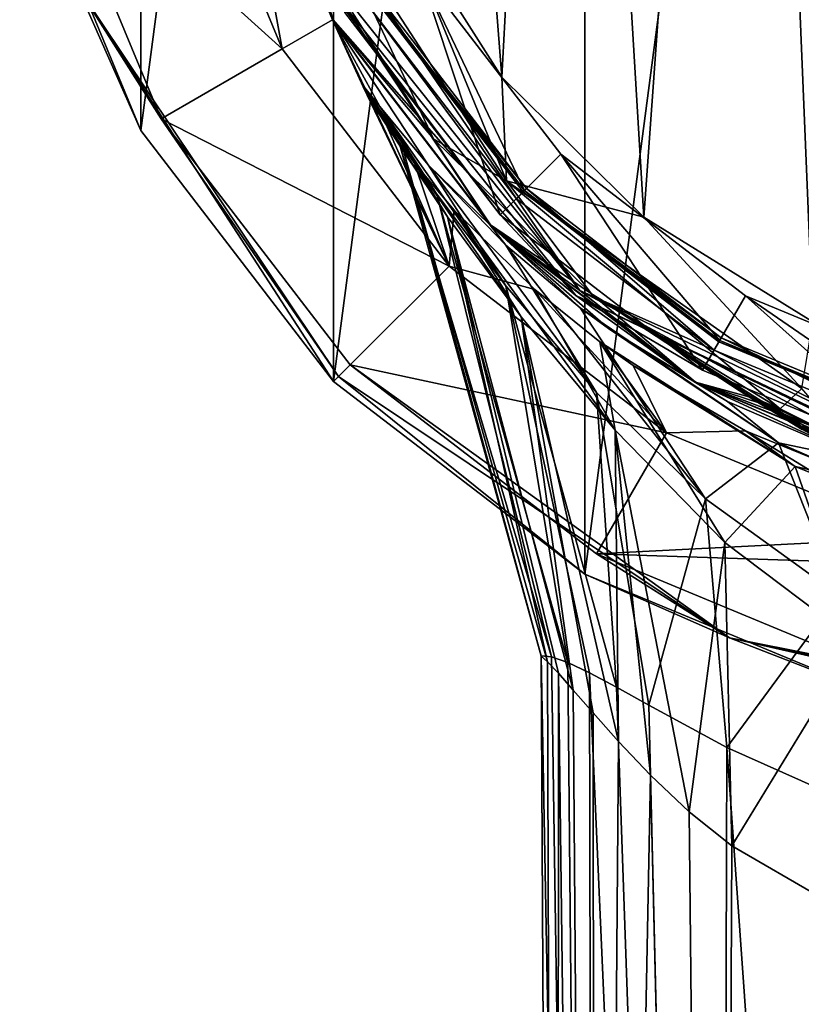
# Model space of a CAD drawing. Header units: metres. Extents: x -26 to 26, y -154 to 26.
# Tile 4 of 12: x -25 to -8, y -32 to -11. Entities that reach past the tile are written whole.
import ezdxf

# ---------------------------------------------------------------- set-up
doc = ezdxf.new("R2010")
doc.units = ezdxf.units.M
doc.layers.add('solid_509435_M3', color=7, linetype='CONTINUOUS')

msp = doc.modelspace()

# ---------------------------------------------------------------- linework, layer by layer
at = {"layer": 'solid_509435_M3'}
for points in [[(-6.729295, 25.114071, -3), (-6.729295, -25.114071, -3), (-12.999999, -22.516661, -3)], [(-12.999999, 22.516661, -3), (-6.729295, 25.114071, -3), (-12.999999, -22.516661, -3)], [(-12.999999, 22.516661, -3), (-12.999999, -22.516661, -3), (-18.384775, -18.384777, -3)], [(-18.384775, 18.384777, -3), (-12.999999, 22.516661, -3), (-18.384775, -18.384777, -3)], [(-18.384775, 18.384777, -3), (-18.384775, -18.384777, -3), (-22.516661, -13, -3)], [(-22.516661, 13, -3), (-18.384775, 18.384777, -3), (-22.516661, -13, -3)], [(-4.916503, 18.272526, 192.184891), (-9.495557, 16.37793, 192.143646), (-8.107852, -17.103622, 192.15892)], [(-9.495557, 16.37793, 192.143646), (-13.42375, 13.366949, 192.087372), (-11.735406, -14.863747, 192.113922)], [(-9.495557, 16.37793, 192.143646), (-11.735406, -14.863747, 192.113922), (-8.107852, -17.103622, 192.15892)], [(-13.42375, 13.366949, 192.087372), (-16.43425, 9.447592, 192.031174), (-14.77824, -11.860667, 192.063492)], [(-13.42375, 13.366949, 192.087372), (-14.77824, -11.860667, 192.063492), (-11.735406, -14.863747, 192.113922)], [(-22.516661, 13, -3), (-22.516661, -13, -3), (-25.114071, -6.729295, -3)], [(-16.43425, 9.447592, 192.031174), (-17.067139, -8.256215, 192.017929), (-14.77824, -11.860667, 192.063492)], [(-21.733332, -5.823428), (-19.485571, -11.25), (-20.532185, -5.501582, 152.206543)], [(-19.485571, -11.25), (-18.408653, -10.628242, 152.206543), (-20.532185, -5.501582, 152.206543)], [(-18.938257, -9.120184, 152.76799), (-20.532185, -5.501582, 152.206543), (-18.408653, -10.628242, 152.206543)], [(-24.631111, -6.599873), (-19.485571, -11.25), (-21.733332, -5.823428)], [(-25.114071, -6.729295, -0.5), (-25.114071, -6.729295, -3), (-22.516661, -13, -3)], [(-22.516661, -13, -0.5), (-25.114071, -6.729295, -0.5), (-22.516661, -13, -3)], [(-23.885569, -9.893726, -0.146447), (-25.114071, -6.729295, -0.5), (-22.516661, -13, -0.5)], [(-24.631111, -6.599873), (-22.083652, -12.749991), (-19.485571, -11.25)], [(-23.885569, -9.893726, -0.146447), (-22.083652, -12.749991), (-24.631111, -6.599873)], [(-18.886663, -7.593671, 191.399887), (-18.797831, -9.182514, 190.038055), (-16.245348, -13.181321, 190.083908)], [(-18.886663, -7.593671, 191.399887), (-16.245348, -13.181321, 190.083908), (-14.678057, -14.085271, 191.488831)], [(-18.886663, -7.593671, 191.399887), (-14.678057, -14.085271, 191.488831), (-17.067139, -8.256215, 192.017929)], [(-14.678057, -14.085271, 191.488831), (-14.77824, -11.860667, 192.063492), (-17.067139, -8.256215, 192.017929)], [(-19.064732, -9.181091, 155.788895), (-13.193204, -16.543755, 155.788895), (-18.400524, -10.623548, 156.002884)], [(-19.064732, -9.181091, 155.788895), (-18.140734, -10.473548, 155.699997), (-14.811847, -14.811839, 155.699997)], [(-19.064732, -9.181091, 155.788895), (-14.811847, -14.811839, 155.699997), (-13.193204, -16.543755, 155.788895)], [(-13.10568, -16.434004, 152.76799), (-17.71586, -10.228249, 153), (-18.938257, -9.120184, 152.76799)], [(-18.938257, -9.120184, 152.76799), (-18.408653, -10.628242, 152.206543), (-15.030603, -15.030602, 152.206543)], [(-13.10568, -16.434004, 152.76799), (-18.938257, -9.120184, 152.76799), (-15.030603, -15.030602, 152.206543)], [(-18.400524, -10.623548, 156.002884), (-16.245348, -13.181321, 190.083908), (-18.797831, -9.182514, 190.038055)], [(-14.811847, -14.811839, 155.699997), (-18.140734, -10.473548, 155.699997), (-16.548111, -9.554056, 155.699997)], [(-17.503628, -10.105724, 153.43251), (-14.291653, -14.291653, 153.43251), (-16.548111, -9.554056, 155.699997)], [(-14.291653, -14.291653, 153.43251), (-13.511477, -13.511477, 155.699997), (-16.548111, -9.554056, 155.699997)], [(-14.811847, -14.811839, 155.699997), (-16.548111, -9.554056, 155.699997), (-13.511477, -13.511477, 155.699997)], [(-18.281223, -18.281223, -0.146447), (-22.083652, -12.749991), (-23.885569, -9.893726, -0.146447)], [(-23.885569, -9.893726, -0.146447), (-22.516661, -13, -0.5), (-18.384777, -18.384777, -0.5)], [(-18.281223, -18.281223, -0.146447), (-23.885569, -9.893726, -0.146447), (-18.384777, -18.384777, -0.5)], [(-17.450413, -10.075, 153), (-17.71586, -10.228249, 153), (-14.464941, -14.464931, 153)], [(-17.537014, -10.125, 153.100006), (-17.450413, -10.075, 153), (-14.248201, -14.248201, 153)], [(-14.318913, -14.318913, 153.23999), (-17.503628, -10.105724, 153.43251), (-17.537014, -10.125, 153.23999)], [(-17.537014, -10.125, 153.100006), (-14.248201, -14.248201, 153), (-14.318913, -14.318913, 153.100006)], [(-17.537014, -10.125, 153.23999), (-17.537014, -10.125, 153.100006), (-14.318913, -14.318913, 153.100006)], [(-14.318913, -14.318913, 153.23999), (-17.537014, -10.125, 153.23999), (-14.318913, -14.318913, 153.100006)], [(-14.318913, -14.318913, 153.23999), (-14.291653, -14.291653, 153.43251), (-17.503628, -10.105724, 153.43251)], [(-14.248201, -14.248201, 153), (-17.450413, -10.075, 153), (-14.464941, -14.464931, 153)], [(-13.10568, -16.434004, 152.76799), (-14.464941, -14.464931, 153), (-17.71586, -10.228249, 153)], [(-19.485571, -11.25), (-15.909903, -15.909903), (-18.408653, -10.628242, 152.206543)], [(-16.358257, -13.74152, 139.042267), (-15.030603, -15.030602, 152.206543), (-18.408653, -10.628242, 152.206543)], [(-17.753263, -12.068874, 126.427834), (-18.408653, -10.628242, 152.206543), (-15.909903, -15.909903)], [(-17.39179, -12.486007, 133.454147), (-16.358257, -13.74152, 139.042267), (-18.408653, -10.628242, 152.206543)], [(-17.713045, -12.086085, 129.310654), (-17.39179, -12.486007, 133.454147), (-18.408653, -10.628242, 152.206543)], [(-17.753263, -12.068874, 126.427834), (-17.713045, -12.086085, 129.310654), (-18.408653, -10.628242, 152.206543)], [(-18.400524, -10.623548, 156.002884), (-15.023966, -15.023966, 156.002884), (-16.245348, -13.181321, 190.083908)], [(-13.193204, -16.543755, 155.788895), (-15.023966, -15.023966, 156.002884), (-18.400524, -10.623548, 156.002884)], [(-22.083652, -12.749991), (-15.909903, -15.909903), (-19.485571, -11.25)], [(-14.678057, -14.085271, 191.488831), (-11.735406, -14.863747, 192.113922), (-14.77824, -11.860667, 192.063492)], [(-17.612062, -12.329401, 122.545547), (-17.753263, -12.068874, 126.427834), (-15.909903, -15.909903)], [(-16.98807, -13.235648, 128.824478), (-17.713045, -12.086085, 129.310654), (-17.753263, -12.068874, 126.427834)], [(-16.879408, -13.459101, 123.768608), (-17.753263, -12.068874, 126.427834), (-17.612062, -12.329401, 122.545547)], [(-16.98807, -13.235648, 128.824478), (-17.753263, -12.068874, 126.427834), (-16.879408, -13.459101, 123.768608)], [(-16.174381, -14.367838, 133.521393), (-17.39179, -12.486007, 133.454147), (-17.713045, -12.086085, 129.310654)], [(-16.174381, -14.367838, 133.521393), (-17.713045, -12.086085, 129.310654), (-16.98807, -13.235648, 128.824478)], [(-17.265976, -12.860299, 118.840851), (-17.612062, -12.329401, 122.545547), (-15.909903, -15.909903)], [(-16.879408, -13.459101, 123.768608), (-17.612062, -12.329401, 122.545547), (-17.265976, -12.860299, 118.840851)], [(-14.692701, -16.336113, 137.357941), (-16.358257, -13.74152, 139.042267), (-17.39179, -12.486007, 133.454147)], [(-14.692701, -16.336113, 137.357941), (-17.39179, -12.486007, 133.454147), (-16.174381, -14.367838, 133.521393)], [(-22.083652, -12.749991), (-18.031229, -18.031218), (-15.909903, -15.909903)], [(-18.281223, -18.281223, -0.146447), (-18.031229, -18.031218), (-22.083652, -12.749991)], [(-16.646561, -13.701291, 115.05674), (-17.265976, -12.860299, 118.840851), (-15.909903, -15.909903)], [(-15.944218, -14.855914, 119.179344), (-17.265976, -12.860299, 118.840851), (-16.646561, -13.701291, 115.05674)], [(-16.879408, -13.459101, 123.768608), (-17.265976, -12.860299, 118.840851), (-15.944218, -14.855914, 119.179344)], [(-22.516661, -13, -0.5), (-22.516661, -13, -3), (-18.384775, -18.384777, -3)], [(-18.384777, -18.384777, -0.5), (-22.516661, -13, -0.5), (-18.384775, -18.384777, -3)], [(-16.98807, -13.235648, 128.824478), (-13.937125, -24.277987, 126.306267), (-13.931538, -24.268566, 128.940063)], [(-16.98807, -13.235648, 128.824478), (-16.879408, -13.459101, 123.768608), (-13.937125, -24.277987, 126.306267)], [(-16.98807, -13.235648, 128.824478), (-13.931538, -24.268566, 128.940063), (-13.715145, -24.292662, 131.48233)], [(-16.174381, -14.367838, 133.521393), (-16.98807, -13.235648, 128.824478), (-13.715145, -24.292662, 131.48233)], [(-15.023966, -15.023966, 156.002884), (-12.857567, -16.502159, 190.134445), (-16.245348, -13.181321, 190.083908)], [(-14.678057, -14.085271, 191.488831), (-16.245348, -13.181321, 190.083908), (-12.857567, -16.502159, 190.134445)], [(-16.879408, -13.459101, 123.768608), (-13.799521, -24.393795, 124.360008), (-13.937125, -24.277987, 126.306267)], [(-16.879408, -13.459101, 123.768608), (-15.944218, -14.855914, 119.179344), (-13.799521, -24.393795, 124.360008)], [(-10.473559, -18.140726, 155.699997), (-14.811847, -14.811839, 155.699997), (-13.511477, -13.511477, 155.699997)], [(-14.291653, -14.291653, 153.43251), (-10.105724, -17.503628, 153.43251), (-13.511477, -13.511477, 155.699997)], [(-10.105724, -17.503628, 153.43251), (-9.554056, -16.548111, 155.699997), (-13.511477, -13.511477, 155.699997)], [(-10.473559, -18.140726, 155.699997), (-13.511477, -13.511477, 155.699997), (-9.554056, -16.548111, 155.699997)], [(-15.800161, -14.708923, 111.754158), (-16.646561, -13.701291, 115.05674), (-15.909903, -15.909903)], [(-14.366181, -16.997541, 115.510254), (-16.646561, -13.701291, 115.05674), (-15.800161, -14.708923, 111.754158)], [(-15.944218, -14.855914, 119.179344), (-16.646561, -13.701291, 115.05674), (-14.366181, -16.997541, 115.510254)], [(-16.358257, -13.74152, 139.042267), (-14.688775, -15.462136, 143.58432), (-15.030603, -15.030602, 152.206543)], [(-12.750658, -18.621498, 140.348495), (-14.688775, -15.462136, 143.58432), (-16.358257, -13.74152, 139.042267)], [(-12.750658, -18.621498, 140.348495), (-16.358257, -13.74152, 139.042267), (-14.692701, -16.336113, 137.357941)], [(-14.678057, -14.085271, 191.488831), (-12.857567, -16.502159, 190.134445), (-8.808665, -18.974396, 190.179413)], [(-14.678057, -14.085271, 191.488831), (-8.808665, -18.974396, 190.179413), (-8.342764, -18.538469, 191.580933)], [(-14.678057, -14.085271, 191.488831), (-8.342764, -18.538469, 191.580933), (-11.735406, -14.863747, 192.113922)], [(-14.248201, -14.248201, 153), (-14.464941, -14.464931, 153), (-10.22826, -17.715855, 153)], [(-14.318913, -14.318913, 153.100006), (-14.248201, -14.248201, 153), (-10.075, -17.450413, 153)], [(-10.125, -17.537014, 153.23999), (-14.291653, -14.291653, 153.43251), (-14.318913, -14.318913, 153.23999)], [(-14.318913, -14.318913, 153.100006), (-10.075, -17.450413, 153), (-10.125, -17.537014, 153.100006)], [(-14.318913, -14.318913, 153.23999), (-14.318913, -14.318913, 153.100006), (-10.125, -17.537014, 153.100006)], [(-10.125, -17.537014, 153.23999), (-14.318913, -14.318913, 153.23999), (-10.125, -17.537014, 153.100006)], [(-10.125, -17.537014, 153.23999), (-10.105724, -17.503628, 153.43251), (-14.291653, -14.291653, 153.43251)], [(-10.075, -17.450413, 153), (-14.248201, -14.248201, 153), (-10.22826, -17.715855, 153)], [(-16.174381, -14.367838, 133.521393), (-13.715145, -24.292662, 131.48233), (-13.363784, -24.411482, 133.536819)], [(-14.692701, -16.336113, 137.357941), (-16.174381, -14.367838, 133.521393), (-13.363784, -24.411482, 133.536819)], [(-13.10568, -16.434004, 152.76799), (-10.22826, -17.715855, 153), (-14.464941, -14.464931, 153)], [(-14.071379, -16.415394, 107.586159), (-15.800161, -14.708923, 111.754158), (-15.909903, -15.909903)], [(-12.351126, -19.426821, 112.843224), (-15.800161, -14.708923, 111.754158), (-14.071379, -16.415394, 107.586159)], [(-14.366181, -16.997541, 115.510254), (-15.800161, -14.708923, 111.754158), (-12.351126, -19.426821, 112.843224)], [(-15.944218, -14.855914, 119.179344), (-13.245149, -25.001608, 121.128311), (-13.564228, -24.639612, 122.656204)], [(-15.944218, -14.855914, 119.179344), (-14.366181, -16.997541, 115.510254), (-13.245149, -25.001608, 121.128311)], [(-15.944218, -14.855914, 119.179344), (-13.564228, -24.639612, 122.656204), (-13.799521, -24.393795, 124.360008)], [(-13.193204, -16.543755, 155.788895), (-14.811847, -14.811839, 155.699997), (-10.473559, -18.140726, 155.699997)], [(-8.342764, -18.538469, 191.580933), (-8.107852, -17.103622, 192.15892), (-11.735406, -14.863747, 192.113922)], [(-12.493866, -17.250069, 146.961731), (-10.628242, -18.408653, 152.206543), (-15.030603, -15.030602, 152.206543)], [(-13.10568, -16.434004, 152.76799), (-15.030603, -15.030602, 152.206543), (-10.628242, -18.408653, 152.206543)], [(-13.098037, -16.803814, 146.199921), (-12.493866, -17.250069, 146.961731), (-15.030603, -15.030602, 152.206543)], [(-14.688775, -15.462136, 143.58432), (-13.098037, -16.803814, 146.199921), (-15.030603, -15.030602, 152.206543)], [(-15.023966, -15.023966, 156.002884), (-10.623548, -18.400524, 156.002884), (-12.857567, -16.502159, 190.134445)], [(-13.193204, -16.543755, 155.788895), (-10.623548, -18.400524, 156.002884), (-15.023966, -15.023966, 156.002884)], [(-10.414266, -20.901445, 142.637863), (-13.098037, -16.803814, 146.199921), (-14.688775, -15.462136, 143.58432)], [(-10.414266, -20.901445, 142.637863), (-14.688775, -15.462136, 143.58432), (-12.750658, -18.621498, 140.348495)], [(-18.031229, -18.031218), (-11.250001, -19.485571), (-15.909903, -15.909903)], [(-14.071379, -16.415394, 107.586159), (-15.909903, -15.909903), (-11.250001, -19.485571)], [(-14.692701, -16.336113, 137.357941), (-13.363784, -24.411482, 133.536819), (-12.899313, -24.631918, 135.331879)], [(-14.692701, -16.336113, 137.357941), (-12.899313, -24.631918, 135.331879), (-12.318453, -24.94301, 136.966904)], [(-12.750658, -18.621498, 140.348495), (-14.692701, -16.336113, 137.357941), (-12.318453, -24.94301, 136.966904)], [(-12.674594, -17.537844, 105.457199), (-14.071379, -16.415394, 107.586159), (-11.250001, -19.485571)], [(-12.351126, -19.426821, 112.843224), (-14.071379, -16.415394, 107.586159), (-12.674594, -17.537844, 105.457199)], [(-4.677363, -20.492867, 152.76799), (-10.22826, -17.715855, 153), (-13.10568, -16.434004, 152.76799)], [(-13.10568, -16.434004, 152.76799), (-10.628242, -18.408653, 152.206543), (-5.501583, -20.532185, 152.206543)], [(-4.677363, -20.492867, 152.76799), (-13.10568, -16.434004, 152.76799), (-5.501583, -20.532185, 152.206543)], [(-13.193204, -16.543755, 155.788895), (-4.7086, -20.629725, 155.788895), (-10.623548, -18.400524, 156.002884)], [(-13.193204, -16.543755, 155.788895), (-10.473559, -18.140726, 155.699997), (-5.421513, -20.233353, 155.699997)], [(-13.193204, -16.543755, 155.788895), (-5.421513, -20.233353, 155.699997), (-4.7086, -20.629725, 155.788895)], [(-9.220008, -18.797207, 188.37735), (-8.808665, -18.974396, 190.179413), (-12.857567, -16.502159, 190.134445)], [(-9.448788, -18.703171, 186.523544), (-9.220008, -18.797207, 188.37735), (-12.857567, -16.502159, 190.134445)], [(-9.480314, -18.711412, 184.272385), (-9.448788, -18.703171, 186.523544), (-12.857567, -16.502159, 190.134445)], [(-10.623548, -18.400524, 156.002884), (-9.480314, -18.711412, 184.272385), (-12.857567, -16.502159, 190.134445)], [(-5.421513, -20.233353, 155.699997), (-10.473559, -18.140726, 155.699997), (-9.554056, -16.548111, 155.699997)], [(-10.105724, -17.503628, 153.43251), (-5.231108, -19.52276, 153.43251), (-9.554056, -16.548111, 155.699997)], [(-5.231108, -19.52276, 153.43251), (-4.945543, -18.45702, 155.699997), (-9.554056, -16.548111, 155.699997)], [(-5.421513, -20.233353, 155.699997), (-9.554056, -16.548111, 155.699997), (-4.945543, -18.45702, 155.699997)], [(-8.847227, -19.701721, 147.56218), (-12.493866, -17.250069, 146.961731), (-13.098037, -16.803814, 146.199921)], [(-8.847227, -19.701721, 147.56218), (-13.098037, -16.803814, 146.199921), (-10.414266, -20.901445, 142.637863)], [(-14.366181, -16.997541, 115.510254), (-12.273606, -26.10766, 118.241722), (-12.821894, -25.491617, 119.665184)], [(-14.366181, -16.997541, 115.510254), (-12.351126, -19.426821, 112.843224), (-12.273606, -26.10766, 118.241722)], [(-14.366181, -16.997541, 115.510254), (-12.821894, -25.491617, 119.665184), (-13.245149, -25.001608, 121.128311)], [(-12.493866, -17.250069, 146.961731), (-9.941366, -18.815439, 149.290314), (-10.628242, -18.408653, 152.206543)], [(-8.847227, -19.701721, 147.56218), (-9.941366, -18.815439, 149.290314), (-12.493866, -17.250069, 146.961731)], [(-10.075, -17.450413, 153), (-10.22826, -17.715855, 153), (-5.294535, -19.75947, 153)], [(-10.125, -17.537014, 153.100006), (-10.075, -17.450413, 153), (-5.215203, -19.463406, 153)], [(-5.241086, -19.559998, 153.23999), (-10.105724, -17.503628, 153.43251), (-10.125, -17.537014, 153.23999)], [(-5.241086, -19.559998, 153.23999), (-5.231108, -19.52276, 153.43251), (-10.105724, -17.503628, 153.43251)], [(-5.215203, -19.463406, 153), (-10.075, -17.450413, 153), (-5.294535, -19.75947, 153)], [(-11.959391, -18.041267, 104.628471), (-12.674594, -17.537844, 105.457199), (-11.250001, -19.485571)], [(-8.490286, -20.20507, 104.784912), (-12.674594, -17.537844, 105.457199), (-11.959391, -18.041267, 104.628471)], [(-12.351126, -19.426821, 112.843224), (-12.674594, -17.537844, 105.457199), (-9.99699, -21.83618, 111.043137)], [(-8.490286, -20.20507, 104.784912), (-9.99699, -21.83618, 111.043137), (-12.674594, -17.537844, 105.457199)], [(-4.677363, -20.492867, 152.76799), (-5.294535, -19.75947, 153), (-10.22826, -17.715855, 153)], [(-10.125, -17.537014, 153.100006), (-5.215203, -19.463406, 153), (-5.241086, -19.559998, 153.100006)], [(-10.125, -17.537014, 153.23999), (-10.125, -17.537014, 153.100006), (-5.241086, -19.559998, 153.100006)], [(-5.241086, -19.559998, 153.23999), (-10.125, -17.537014, 153.23999), (-5.241086, -19.559998, 153.100006)], [(-9.893726, -23.885569, -0.146447), (-18.031229, -18.031218), (-18.281223, -18.281223, -0.146447)], [(-18.031229, -18.031218), (-12.750004, -22.083645), (-11.250001, -19.485571)], [(-9.893726, -23.885569, -0.146447), (-12.750004, -22.083645), (-18.031229, -18.031218)], [(-9.554619, -19.439981, 102.68026), (-11.959391, -18.041267, 104.628471), (-11.250001, -19.485571)], [(-8.490286, -20.20507, 104.784912), (-11.959391, -18.041267, 104.628471), (-9.554619, -19.439981, 102.68026)], [(-18.281223, -18.281223, -0.146447), (-18.384777, -18.384777, -0.5), (-13, -22.516661, -0.5)], [(-9.893726, -23.885569, -0.146447), (-18.281223, -18.281223, -0.146447), (-13, -22.516661, -0.5)], [(-18.384777, -18.384777, -0.5), (-18.384775, -18.384777, -3), (-12.999999, -22.516661, -3)], [(-13, -22.516661, -0.5), (-18.384777, -18.384777, -0.5), (-12.999999, -22.516661, -3)], [(-6.972635, -20.091984, 150.861145), (-5.501583, -20.532185, 152.206543), (-10.628242, -18.408653, 152.206543)], [(-9.941366, -18.815439, 149.290314), (-6.972635, -20.091984, 150.861145), (-10.628242, -18.408653, 152.206543)], [(-10.623548, -18.400524, 156.002884), (-9.248725, -18.850815, 182.039291), (-9.480314, -18.711412, 184.272385)], [(-10.623548, -18.400524, 156.002884), (-5.499153, -20.523119, 156.002884), (-9.248725, -18.850815, 182.039291)], [(-4.7086, -20.629725, 155.788895), (-5.499153, -20.523119, 156.002884), (-10.623548, -18.400524, 156.002884)], [(-7.342933, -19.701706, 190.767593), (-8.342764, -18.538469, 191.580933), (-8.808665, -18.974396, 190.179413)], [(-12.750658, -18.621498, 140.348495), (-12.318453, -24.94301, 136.966904), (-11.627649, -25.328577, 138.448822)], [(-10.414266, -20.901445, 142.637863), (-12.750658, -18.621498, 140.348495), (-11.627649, -25.328577, 138.448822)], [(-8.877776, -19.023338, 186.651535), (-9.448788, -18.703171, 186.523544), (-9.480314, -18.711412, 184.272385)], [(-8.339632, -19.414738, 184.657974), (-9.480314, -18.711412, 184.272385), (-9.248725, -18.850815, 182.039291)], [(-8.877776, -19.023338, 186.651535), (-9.480314, -18.711412, 184.272385), (-8.296891, -19.424866, 186.731812)], [(-8.339632, -19.414738, 184.657974), (-8.296891, -19.424866, 186.731812), (-9.480314, -18.711412, 184.272385)], [(-8.064308, -19.526764, 188.418076), (-9.220008, -18.797207, 188.37735), (-9.448788, -18.703171, 186.523544)], [(-8.877776, -19.023338, 186.651535), (-8.064308, -19.526764, 188.418076), (-9.448788, -18.703171, 186.523544)], [(-8.847227, -19.701721, 147.56218), (-6.972635, -20.091984, 150.861145), (-9.941366, -18.815439, 149.290314)], [(-5.499153, -20.523119, 156.002884), (-8.341128, -19.304892, 178.661758), (-9.248725, -18.850815, 182.039291)], [(-8.695436, -19.150728, 182.332932), (-9.248725, -18.850815, 182.039291), (-8.341128, -19.304892, 178.661758)], [(-8.695436, -19.150728, 182.332932), (-8.339632, -19.414738, 184.657974), (-9.248725, -18.850815, 182.039291)], [(-8.22513, -19.288828, 190.155502), (-8.808665, -18.974396, 190.179413), (-9.220008, -18.797207, 188.37735)], [(-8.22513, -19.288828, 190.155502), (-9.220008, -18.797207, 188.37735), (-7.608472, -19.722153, 190.074203)], [(-8.064308, -19.526764, 188.418076), (-7.608472, -19.722153, 190.074203), (-9.220008, -18.797207, 188.37735)], [(-8.22513, -19.288828, 190.155502), (-7.342933, -19.701706, 190.767593), (-8.808665, -18.974396, 190.179413)], [(-8.877776, -19.023338, 186.651535), (-8.296891, -19.424866, 186.731812), (-8.064308, -19.526764, 188.418076)], [(-8.695436, -19.150728, 182.332932), (-8.341128, -19.304892, 178.661758), (-8.164541, -19.50654, 182.576965)], [(-8.695436, -19.150728, 182.332932), (-8.164541, -19.50654, 182.576965), (-8.339632, -19.414738, 184.657974)], [(-12.750004, -22.083645), (-5.823429, -21.733332), (-11.250001, -19.485571)], [(-12.351126, -19.426821, 112.843224), (-10.762741, -27.611769, 115.620621), (-11.589489, -26.83033, 116.883949)], [(-12.351126, -19.426821, 112.843224), (-9.99699, -21.83618, 111.043137), (-10.762741, -27.611769, 115.620621)], [(-12.351126, -19.426821, 112.843224), (-11.589489, -26.83033, 116.883949), (-12.273606, -26.10766, 118.241722)], [(-9.554619, -19.439981, 102.68026), (-11.250001, -19.485571), (-5.823429, -21.733332)], [(-6.737405, -20.597416, 101.430328), (-9.554619, -19.439981, 102.68026), (-5.823429, -21.733332)], [(-8.490286, -20.20507, 104.784912), (-9.554619, -19.439981, 102.68026), (-6.737405, -20.597416, 101.430328)], [(-8.847227, -19.701721, 147.56218), (-10.414266, -20.901445, 142.637863), (-7.555433, -22.965515, 144.39743)], [(-4.503949, -21.592136, 148.328049), (-6.972635, -20.091984, 150.861145), (-8.847227, -19.701721, 147.56218)], [(-4.503949, -21.592136, 148.328049), (-8.847227, -19.701721, 147.56218), (-7.555433, -22.965515, 144.39743)], [(-8.490286, -20.20507, 104.784912), (-7.173768, -23.970705, 109.836273), (-9.99699, -21.83618, 111.043137)], [(-8.490286, -20.20507, 104.784912), (-6.737405, -20.597416, 101.430328), (-4.265757, -21.90954, 104.600616)], [(-8.490286, -20.20507, 104.784912), (-4.265757, -21.90954, 104.600616), (-7.173768, -23.970705, 109.836273)], [(-10.414266, -20.901445, 142.637863), (-11.627649, -25.328577, 138.448822), (-9.953794, -26.23667, 140.934189)], [(-7.555433, -22.965515, 144.39743), (-10.414266, -20.901445, 142.637863), (-9.953794, -26.23667, 140.934189)], [(-12.750004, -22.083645), (0.000001, -22.5), (-5.823429, -21.733332)], [(-9.99699, -21.83618, 111.043137), (-9.846969, -28.343262, 114.533058), (-10.762741, -27.611769, 115.620621)], [(-9.99699, -21.83618, 111.043137), (-7.173768, -23.970705, 109.836273), (-9.846969, -28.343262, 114.533058)], [(-12.750004, -22.083645), (-6.599887, -24.631107), (0.000001, -22.5)], [(-9.893726, -23.885569, -0.146447), (-6.599887, -24.631107), (-12.750004, -22.083645)], [(-13, -22.516661, -0.5), (-12.999999, -22.516661, -3), (-6.729295, -25.114071, -3)], [(-6.729295, -25.114071, -0.5), (-13, -22.516661, -0.5), (-6.729295, -25.114071, -3)], [(-9.893726, -23.885569, -0.146447), (-13, -22.516661, -0.5), (-6.729295, -25.114071, -0.5)], [(-7.555433, -22.965515, 144.39743), (-9.953794, -26.23667, 140.934189), (-7.949871, -27.12993, 142.793839)], [(0, -25.853554, -0.146447), (-6.599887, -24.631107), (-9.893726, -23.885569, -0.146447)], [(-9.893726, -23.885569, -0.146447), (-6.729295, -25.114071, -0.5), (0, -26, -0.5)], [(0, -25.853554, -0.146447), (-9.893726, -23.885569, -0.146447), (0, -26, -0.5)], [(-7.173768, -23.970705, 109.836273), (-7.922109, -29.455912, 112.917305), (-9.846969, -28.343262, 114.533058)], [(-13.931538, -24.268566, 128.940063), (-13.937125, -24.277987, 126.306267), (-13.600171, -87.52182, 131.920792)], [(-13.937125, -24.277987, 126.306267), (-13.799521, -24.393795, 124.360008), (-13.600171, -87.52182, 131.920792)], [(-13.931538, -24.268566, 128.940063), (-13.600171, -87.52182, 131.920792), (-12.769361, -87.357735, 137.449371)], [(-13.715145, -24.292662, 131.48233), (-13.931538, -24.268566, 128.940063), (-12.769361, -87.357735, 137.449371)], [(-13.799521, -24.393795, 124.360008), (-13.564228, -24.639612, 122.656204), (-13.600171, -87.52182, 131.920792)], [(-13.363784, -24.411482, 133.536819), (-13.715145, -24.292662, 131.48233), (-12.769361, -87.357735, 137.449371)], [(-12.899313, -24.631918, 135.331879), (-13.363784, -24.411482, 133.536819), (-12.769361, -87.357735, 137.449371)], [(-13.564228, -24.639612, 122.656204), (-12.769361, -87.685905, 126.392204), (-13.600171, -87.52182, 131.920792)], [(-13.564228, -24.639612, 122.656204), (-13.245149, -25.001608, 121.128311), (-12.769361, -87.685905, 126.392204)], [(-12.899313, -24.631918, 135.331879), (-12.769361, -87.357735, 137.449371), (-10.141397, -87.211128, 142.389023)], [(-12.318453, -24.94301, 136.966904), (-12.899313, -24.631918, 135.331879), (-10.141397, -87.211128, 142.389023)], [(-13.245149, -25.001608, 121.128311), (-12.821894, -25.491617, 119.665184), (-12.769361, -87.685905, 126.392204)], [(-11.627649, -25.328577, 138.448822), (-12.318453, -24.94301, 136.966904), (-10.141397, -87.211128, 142.389023)], [(-9.953794, -26.23667, 140.934189), (-11.627649, -25.328577, 138.448822), (-10.141397, -87.211128, 142.389023)], [(-12.821894, -25.491617, 119.665184), (-12.273606, -26.10766, 118.241722), (-12.769361, -87.685905, 126.392204)], [(-12.273606, -26.10766, 118.241722), (-11.589489, -26.83033, 116.883949), (-12.769361, -87.685905, 126.392204)], [(-9.953794, -26.23667, 140.934189), (-10.141397, -87.211128, 142.389023), (-5.630074, -87.109535, 145.811981)], [(-7.949871, -27.12993, 142.793839), (-9.953794, -26.23667, 140.934189), (-5.630074, -87.109535, 145.811981)], [(-11.589489, -26.83033, 116.883949), (-10.141397, -87.832512, 121.452545), (-12.769361, -87.685905, 126.392204)], [(-11.589489, -26.83033, 116.883949), (-10.762741, -27.611769, 115.620621), (-10.141397, -87.832512, 121.452545)], [(-10.762741, -27.611769, 115.620621), (-9.846969, -28.343262, 114.533058), (-10.141397, -87.832512, 121.452545)], [(-9.846969, -28.343262, 114.533058), (-7.922109, -29.455912, 112.917305), (-10.141397, -87.832512, 121.452545)], [(-7.922109, -29.455912, 112.917305), (-5.630074, -87.934097, 118.029594), (-10.141397, -87.832512, 121.452545)]]:
    msp.add_3dface(points, dxfattribs=at)

doc.saveas('drawing.dxf')
